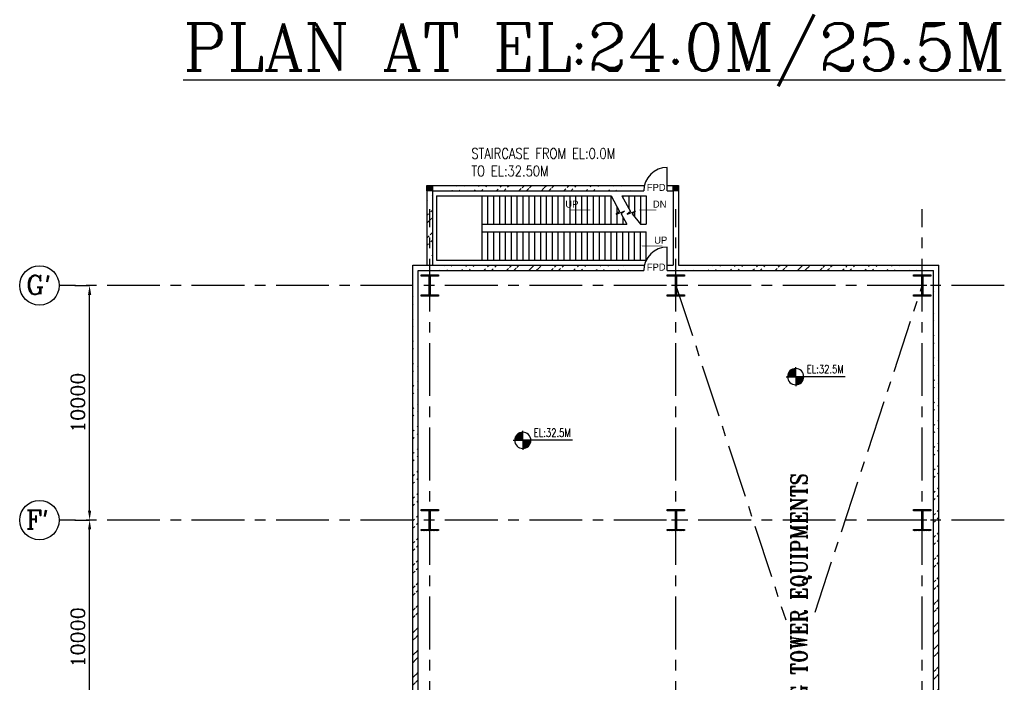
# Model space of a CAD drawing. Header units: inches. Extents: x 0 to 1544102, y -303681 to 23144100.
# Tile 48 of 256: x 144615 to 186596, y -237015 to -208773. Entities that reach past the tile are written whole.
import ezdxf

# ---------------------------------------------------------------- set-up
doc = ezdxf.new("R2010")
doc.units = ezdxf.units.IN
doc.header["$LTSCALE"] = 1800
doc.header["$MEASUREMENT"] = 0
doc.linetypes.add('CENTER', pattern=[2, 1.25, -0.25, 0.25, -0.25])
doc.layers.get('0').update_dxf_attribs({"color": 253, "lineweight": 9})
for name, color, linetype in [('1', 7, 'Continuous'), ('CEN', 2, 'CENTER'), ('COL', 1, 'Continuous'), ('DIM', 4, 'Continuous'), ('GRID', 251, 'CENTER'), ('STAIR', 2, 'Continuous'), ('TEXT', 3, 'Continuous'), ('WALL', 6, 'Continuous')]:
    doc.layers.add(name, color=color, linetype=linetype)
doc.styles.add('HTX11', font='O8111901')
doc.styles.add('ROMANC', font='ROMANC.SHX')
doc.styles.add('ROMANS', font='romans.shx')
doc.styles.add('ROMANT', font='romant')
doc.styles.get("Standard").update_dxf_attribs({"font": 'arial.ttf'})
doc.dimstyles.new('K2', dxfattribs={"dimtxt": 600, "dimasz": 400, "dimexe": 200, "dimexo": 200, "dimgap": 200, "dimtad": 1, "dimdec": 0, "dimzin": 0, "dimdsep": 46, "dimtxsty": 'ROMANC', "dimcen": 0.09, "dimclrd": 256, "dimclrt": 4, "dimadec": 0, "dimazin": 0, "dimtfac": 1, "dimtdec": 0, "dimtofl": 0, "dimtmove": 1, "dimatfit": 3, "dimfxl": 0.18, "dimtolj": 1, "dimtzin": 0, "dimarcsym": 0})
pattern_1 = [(45, (-320647.8, -240592.44), (-477.2971, 477.2971), []), (45, (-320329.6, -240592.44), (-477.2971, 477.2971), [])]

# ---------------------------------------------------------------- blocks, each defined once
blk = doc.blocks.new('*D389')
at = {"layer": 'DIM', "color": 0, "lineweight": -2, "transparency": 16777216}
for p, q in [((146966, -230101), (147596, -230101)), ((146966, -240101), (147596, -240101))]:
    blk.add_line(p, q, dxfattribs=at)
at = {"layer": 'DIM', "lineweight": -2, "transparency": 16777216}
blk.add_line((147596, -239701), (147596, -230501), dxfattribs=at)
at = {"layer": 'DIM', "transparency": 16777216}
for points in [[(147529, -230501), (147663, -230501), (147596, -230101)], [(147529, -239701), (147663, -239701), (147596, -240101)]]:
    blk.add_solid(points, dxfattribs=at)
at = {"layer": 'DIM', "color": 4, "transparency": 16777216, "insert": (147096, -235101), "char_height": 600, "attachment_point": 5, "rotation": 90, "style": 'ROMANC'}
blk.add_mtext('\\A1;10000', dxfattribs=at)
blk = doc.blocks.new('*D390')
at = {"layer": 'DIM', "color": 0, "lineweight": -2, "transparency": 16777216}
for p, q in [((146966, -220101), (147596, -220101)), ((146966, -230101), (147596, -230101))]:
    blk.add_line(p, q, dxfattribs=at)
at = {"layer": 'DIM', "lineweight": -2, "transparency": 16777216}
blk.add_line((147596, -229701), (147596, -220501), dxfattribs=at)
at = {"layer": 'DIM', "transparency": 16777216}
for points in [[(147529, -220501), (147663, -220501), (147596, -220101)], [(147529, -229701), (147663, -229701), (147596, -230101)]]:
    blk.add_solid(points, dxfattribs=at)
at = {"layer": 'DIM', "color": 4, "transparency": 16777216, "insert": (147096, -225101), "char_height": 600, "attachment_point": 5, "rotation": 90, "style": 'ROMANC'}
blk.add_mtext('\\A1;10000', dxfattribs=at)
blk = doc.blocks.new('F-ROW COLUMN')
at = {"layer": 'COL'}
h = blk.add_hatch(dxfattribs=at)
h.set_pattern_fill('ANSI31', color=256, scale=200, angle=180, style=0)
h.set_pattern_definition([(225, (-557328.912, -127499.994), (17.6776695, -17.6776695), [])])
h.paths.add_polyline_path([(370, 450), (0, 450), (0, 400), (22.5, 400), (370, 400)])
h.paths.add_polyline_path([(0, 450), (-370, 450), (-370, 400), (0, 400)])
h.paths.add_polyline_path([(0, 400), (-22.5, 400), (-22.5, 0), (0, 0)])
h.paths.add_polyline_path([(22.5, 400), (0, 400), (0, 0), (22.5, 0)])
h.paths.add_polyline_path([(0, 0), (-22.5, 0), (-22.5, -400), (0, -400)])
h.paths.add_polyline_path([(22.5, 0), (0, 0), (0, -400), (22.5, -400)])
h.paths.add_polyline_path([(0, -400), (-22.5, -400), (-370, -400), (-370, -450), (0, -450)])
h.paths.add_polyline_path([(370, -400), (0, -400), (0, -450), (370, -450)])
at = {"layer": 'CEN'}
for p, q in [((0, -450), (0, 450)), ((191.6, 0), (-191.6, 0))]:
    blk.add_line(p, q, dxfattribs=at)
at = {"layer": 'COL'}
for points in [[(-370, 450), (370, 450), (370, 400), (-370, 400)], [(-22.5, 400), (22.5, 400), (22.5, -400), (-22.5, -400)], [(-370, -400), (370, -400), (370, -450), (-370, -450)]]:
    blk.add_lwpolyline(points, close=True, dxfattribs=at)
blk = doc.blocks.new('*X15')
at = {"color": 0}
for p, q in [((36080, 29200), (36330, 29200)), ((36081, 29225), (36330, 29225)), ((36085, 29250), (36330, 29250)), ((36092, 29275), (36330, 29275)), ((36102, 29300), (36330, 29300)), ((36115, 29325), (36330, 29325)), ((36132, 29350), (36330, 29350)), ((36154, 29375), (36330, 29375)), ((36183, 29400), (36330, 29400)), ((36226, 29425), (36330, 29425))]:
    blk.add_line(p, q, dxfattribs=at)
blk = doc.blocks.new('LL')
for p, q in [((-1136, 0), (-711, 0)), ((-711, 0), (-711, 423)), ((1493, 0), (-711, 0)), ((-711, 0), (-711, -418))]:
    blk.add_line(p, q)
for start, end in [(90, 180), (180, 270), (0, 90), (270, 0)]:
    blk.add_arc((-711, 0), 360, start, end)
at = {"xscale": 1.439999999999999, "yscale": 1.439999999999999, "zscale": 1.439999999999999}
blk.add_blockref('*X15', (-53026, -42044), dxfattribs=at)
at = {"xscale": 1.439999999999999, "yscale": 1.439999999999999, "zscale": 1.439999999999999, "rotation": 180}
blk.add_blockref('*X15', (51604, 42044), dxfattribs=at)
at = {"flags": 4}
blk.add_attdef('LEVEL', (-222, 154), '', height=432, dxfattribs=at)

msp = doc.modelspace()

# ---------------------------------------------------------------- hatches: boundary and pattern name
h = msp.add_hatch()
h.set_pattern_fill('ANSI32', color=256, scale=1800, style=0)
h.set_pattern_definition(pattern_1)
edge = h.paths.add_edge_path()
edge.add_line((161980.97, -216066.25), (161980.97, -219236.25))
edge.add_line((162210.97, -216066.25), (162210.97, -219236.25))
h = msp.add_hatch()
h.set_pattern_fill('ANSI32', color=256, scale=1800, style=0)
h.set_pattern_definition(pattern_1)
edge = h.paths.add_edge_path()
edge.add_line((162210.97, -216066.25), (171225.97, -216066.25))
edge.add_line((162210.97, -215836.25), (171252.78, -215836.25))
h = msp.add_hatch()
h.set_pattern_fill('ANSI32', color=256, scale=1800, style=0)
h.set_pattern_definition(pattern_1)
edge = h.paths.add_edge_path()
edge.add_line((161380.97, -252907.78), (161380.97, -219236.25))
edge.add_line((161610.97, -252880.97), (161610.97, -219466.25))
h = msp.add_hatch()
h.set_pattern_fill('ANSI32', color=256, scale=1800, style=0)
h.set_pattern_definition(pattern_1)
edge = h.paths.add_edge_path()
edge.add_line((161380.97, -219236.25), (171252.78, -219236.25))
edge.add_line((161610.97, -219466.25), (171225.97, -219466.25))
h = msp.add_hatch()
h.set_pattern_fill('ANSI32', color=256, scale=1800, style=0)
h.set_pattern_definition(pattern_1)
edge = h.paths.add_edge_path()
edge.add_line((172710.97, -219236.25), (183810.97, -219236.25))
edge.add_line((172225.97, -219466.25), (183580.97, -219466.25))
h = msp.add_hatch()
h.set_pattern_fill('ANSI32', color=256, scale=1800, style=0)
h.set_pattern_definition(pattern_1)
edge = h.paths.add_edge_path()
edge.add_line((183580.97, -251236.25), (183580.97, -219466.25))
edge.add_line((183810.97, -251236.25), (183810.97, -219236.25))
at = {"layer": 'COL'}
h = msp.add_hatch(dxfattribs=at)
h.set_pattern_fill('ANSI31', color=1, scale=250, angle=180, style=0)
h.set_pattern_definition([(225, (158630.967, -221186.247), (22.09709, -22.09709), [])])
h.paths.add_polyline_path([(162210.97, -216066.25), (162210.97, -215836.25), (161980.97, -215836.25), (161980.97, -216066.25)])
h = msp.add_hatch(dxfattribs=at)
h.set_pattern_fill('ANSI31', color=1, scale=250, angle=180, style=0)
h.set_pattern_definition([(225, (169130.967, -221186.247), (22.09709, -22.09709), [])])
h.paths.add_polyline_path([(172710.97, -216066.25), (172710.97, -215836.25), (172480.97, -215836.25), (172480.97, -216066.25)])

# ---------------------------------------------------------------- linework, layer by layer
at = {"layer": '1'}
for centre in [(145455.63, -220101.25), (145455.63, -220101.25), (145455.63, -230101.25), (145455.63, -230101.25)]:
    msp.add_circle(centre, 840.34, dxfattribs=at)
at = {"layer": 'CEN'}
for p, q in [((172595.97, -220101.25), (177274.21, -234358.75)), ((178527.84, -234023.15), (183095.97, -220101.25))]:
    msp.add_line(p, q, dxfattribs=at)
at = {"layer": 'COL'}
for points in [[(161980.97, -215836.25), (162210.97, -215836.25), (162210.97, -216066.25), (161980.97, -216066.25)], [(172480.97, -215836.25), (172710.97, -215836.25), (172710.97, -216066.25), (172480.97, -216066.25)]]:
    msp.add_lwpolyline(points, close=True, dxfattribs=at)
at = {"layer": 'GRID'}
for p, q in [((162095.97, -278811.88), (162095.97, -216849.27)), ((172595.97, -278811.88), (172595.97, -216849.27)), ((183095.97, -278811.88), (183095.97, -216849.27)), ((186595.97, -220101.25), (146295.97, -220101.25)), ((186595.97, -230101.25), (146295.97, -230101.25))]:
    msp.add_line(p, q, dxfattribs=at)
at = {"layer": 'STAIR', "linetype": 'Continuous'}
for p, q in [((162380.97, -216283.75), (169830.97, -216283.75)), ((162380.97, -216283.75), (162380.97, -219018.75)), ((164330.97, -217483.75), (164330.97, -216283.75)), ((164330.97, -217483.75), (164330.97, -216283.75)), ((164580.97, -217483.75), (164580.97, -216283.75)), ((164830.97, -217483.75), (164830.97, -216283.75)), ((165080.97, -217483.75), (165080.97, -216283.75)), ((165330.97, -217483.75), (165330.97, -216283.75)), ((165580.97, -217483.75), (165580.97, -216283.75)), ((165830.97, -217483.75), (165830.97, -216283.75)), ((166080.97, -217483.75), (166080.97, -216283.75)), ((166330.97, -217483.75), (166330.97, -216283.75)), ((166580.97, -217483.75), (166580.97, -216283.75)), ((166830.97, -217483.75), (166830.97, -216283.75)), ((167080.97, -217483.75), (167080.97, -216283.75)), ((167330.97, -217483.75), (167330.97, -216283.75)), ((167580.97, -217483.75), (167580.97, -216283.75)), ((167830.97, -217483.75), (167830.97, -216283.75)), ((168080.97, -217483.75), (168080.97, -216283.75)), ((168330.97, -217483.75), (168330.97, -216283.75)), ((168580.97, -217483.75), (168580.97, -216283.75)), ((168830.97, -217483.75), (168830.97, -216283.75)), ((169080.97, -217483.75), (169080.97, -216283.75)), ((169330.97, -217483.75), (169330.97, -216283.75)), ((169580.97, -217483.75), (169580.97, -216283.75)), ((169830.97, -217483.75), (169830.97, -216283.75)), ((170283.05, -216283.75), (171330.97, -216283.75)), ((170330.97, -216283.75), (170330.97, -216370.43)), ((170580.97, -216283.75), (170580.97, -216822.67)), ((170830.97, -216283.75), (170830.97, -217174.81)), ((171080.97, -216283.75), (171080.97, -217483.75)), ((171330.97, -216283.75), (171330.97, -217483.75)), ((170080.97, -216752.19), (170080.97, -217483.75)), ((170330.97, -217169.94), (170330.97, -217483.75)), ((164330.97, -217818.75), (164330.97, -217483.75)), ((164330.97, -217483.75), (170505.12, -217483.75)), ((164330.97, -219018.75), (164330.97, -217818.75)), ((164330.97, -217818.75), (171330.97, -217818.75)), ((164330.97, -219018.75), (164330.97, -217818.75)), ((164580.97, -219018.75), (164580.97, -217818.75)), ((164830.97, -219018.75), (164830.97, -217818.75)), ((165080.97, -219018.75), (165080.97, -217818.75)), ((165330.97, -219018.75), (165330.97, -217818.75)), ((165580.97, -219018.75), (165580.97, -217818.75)), ((165830.97, -219018.75), (165830.97, -217818.75)), ((166080.97, -219018.75), (166080.97, -217818.75)), ((166330.97, -219018.75), (166330.97, -217818.75)), ((166580.97, -219018.75), (166580.97, -217818.75)), ((166830.97, -219018.75), (166830.97, -217818.75)), ((167080.97, -219018.75), (167080.97, -217818.75)), ((167330.97, -219018.75), (167330.97, -217818.75)), ((167580.97, -219018.75), (167580.97, -217818.75)), ((167830.97, -219018.75), (167830.97, -217818.75)), ((168080.97, -219018.75), (168080.97, -217818.75)), ((168330.97, -219018.75), (168330.97, -217818.75)), ((168580.97, -219018.75), (168580.97, -217818.75)), ((168830.97, -219018.75), (168830.97, -217818.75)), ((169080.97, -219018.75), (169080.97, -217818.75)), ((169330.97, -219018.75), (169330.97, -217818.75)), ((169580.97, -219018.75), (169580.97, -217818.75)), ((169830.97, -219018.75), (169830.97, -217818.75)), ((170080.97, -219018.75), (170080.97, -217818.75)), ((170330.97, -219018.75), (170330.97, -217818.75)), ((170580.97, -219018.75), (170580.97, -217818.75)), ((170830.97, -219018.75), (170830.97, -217818.75)), ((171080.97, -217483.75), (171330.97, -217483.75)), ((171080.97, -219018.75), (171080.97, -217818.75)), ((171330.97, -219018.75), (171330.97, -217818.75)), ((162380.97, -219018.75), (171330.97, -219018.75))]:
    msp.add_line(p, q, dxfattribs=at)
at = {"layer": 'STAIR', "linetype": 'Continuous', "flags": 128}
for points in [[(169830.97, -216283.75), (170187.34, -216951.52), (170047.08, -217062.21), (170403.1, -216936.5), (170262.84, -217047.19), (170505.12, -217483.75)], [(170283.05, -216283.75), (170652.2, -216951.52), (170511.94, -217062.21), (170867.96, -216936.5), (170727.7, -217047.19), (171080.97, -217483.75)]]:
    msp.add_lwpolyline(points, dxfattribs=at)
for points in [[(168978.98, -216883.75, 0, 150, 0), (168624.29, -216883.75, 25, 25, 0), (168065.65, -216883.75, 25, 25, 0)], [(171001.33, -216883.75, 0, 150, 0), (171356.02, -216883.75, 25, 25, 0), (171752.9, -216883.75, 25, 25, 0)], [(171107.37, -218418.75, 0, 150, 0), (171462.06, -218418.75, 25, 25, 0), (172020.7, -218418.75, 25, 25, 0)]]:
    msp.add_lwpolyline(points, format="xyseb", dxfattribs=at)
at = {"layer": 'WALL'}
for p, q in [((172225.97, -216066.25), (172225.97, -215066.25)), ((161980.97, -216066.25), (161980.97, -219236.25)), ((162210.97, -215836.25), (171252.78, -215836.25)), ((162210.97, -216066.25), (171225.97, -216066.25)), ((162210.97, -216066.25), (162210.97, -219236.25)), ((172225.97, -215836.25), (172480.97, -215836.25)), ((172225.97, -216066.25), (172480.97, -216066.25)), ((172480.97, -216066.25), (172480.97, -219236.25)), ((172710.97, -216066.25), (172710.97, -219236.25)), ((172225.97, -219466.25), (172225.97, -218466.25)), ((161380.97, -252907.78), (161380.97, -219236.25)), ((161380.97, -219236.25), (171252.78, -219236.25)), ((161610.97, -252880.97), (161610.97, -219466.25)), ((161610.97, -219466.25), (171225.97, -219466.25)), ((172225.97, -219236.25), (172480.97, -219236.25)), ((172225.97, -219466.25), (183580.97, -219466.25)), ((172710.97, -219236.25), (183810.97, -219236.25)), ((183580.97, -251236.25), (183580.97, -219466.25)), ((183810.97, -251236.25), (183810.97, -219236.25))]:
    msp.add_line(p, q, dxfattribs=at)
for centre in [(172225.97, -216066.25), (172225.97, -219466.25)]:
    msp.add_arc(centre, 1000, 90, 180, dxfattribs=at)

# ---------------------------------------------------------------- block references
for p in [(162095.97, -220101.25), (172595.97, -220101.25), (183095.97, -220101.25), (162095.97, -230101.25), (172595.97, -230101.25), (183095.97, -230101.25)]:
    msp.add_blockref('F-ROW COLUMN', p)
at = {"layer": 'TEXT'}
ref = msp.add_blockref('LL', (178384.33, -223990.66), dxfattribs=dict(at, xscale=0.96, yscale=0.96, zscale=0.96))
ref.add_attrib('LEVEL', 'EL:32.5M', (178171.46, -223842.65), dxfattribs={"layer": '0', "height": 350, "style": 'ROMANS', "width": 0.75, "flags": 4})
ref = msp.add_blockref('LL', (166747.88, -226700.9), dxfattribs=dict(at, xscale=0.96, yscale=0.96, zscale=0.96))
ref.add_attrib('LEVEL', 'EL:32.5M', (166535.01, -226552.88), dxfattribs={"layer": '0', "height": 350, "style": 'ROMANS', "width": 0.75, "flags": 4})

# ---------------------------------------------------------------- texts
at = {"layer": 'TEXT', "color": 3, "style": 'ROMANC'}
msp.add_text('%%UPLAN AT EL:24.0M/25.5M', height=2000, dxfattribs=at).set_placement((151581.45, -210939.83))
at = {"layer": 'TEXT', "linetype": 'Continuous', "style": 'HTX11'}
for s, p in [('FPD', (171353.01, -216069.3)), ('UP', (167880.72, -216783.75)), ('DN', (171611.66, -216783.75)), ('UP', (171668.66, -218318.75)), ('FPD', (171353.01, -219467.96))]:
    msp.add_text(s, height=300, dxfattribs=at).set_placement(p)
at = {"layer": 'TEXT', "style": 'ROMANC'}
for s, p in [("G'", (144886.01, -220477.31)), ("F'", (144886.01, -230477.31))]:
    msp.add_text(s, height=800, dxfattribs=at).set_placement(p)
at = {"layer": 'TEXT', "insert": (163871.71, -214249.41), "char_height": 450, "attachment_point": 1, "style": 'ROMANS'}
msp.add_mtext_dynamic_manual_height_columns('{\\W0.8;STAIRCASE FROM EL:0.0M TO EL:32.50M}', width=6932.3139, gutter_width=1, heights=[0], dxfattribs=at)
at = {"layer": 'TEXT', "insert": (177495.88, -245825.64), "char_height": 700, "attachment_point": 1, "rotation": 90, "style": 'ROMANT'}
msp.add_mtext_dynamic_manual_height_columns('{\\W0.85;SPACE FOR COOLING TOWER EQUIPMENTS}', width=20124.5566, gutter_width=1, heights=[0], dxfattribs=at)

# ---------------------------------------------------------------- dimensions: what is measured, and where the dimension line sits
at = {"layer": 'DIM'}
for base, p1, p2, picture, middle in [((147595.97, -220101.25), (146966.33, -230101.25), (146966.33, -220101.25), '*D390', (147095.97, -225101.25)), ((147595.97, -230101.25), (146966.33, -240101.25), (146966.33, -230101.25), '*D389', (147095.97, -235101.25))]:
    dim = msp.add_linear_dim(base=base, p1=p1, p2=p2, angle=90, dimstyle='K2', override={"dimexe": 0, "dimexo": 0}, dxfattribs=at)
    dim.commit()
    dim.dimension.update_dxf_attribs({"geometry": picture, "text_midpoint": middle})

doc.saveas('drawing.dxf')
